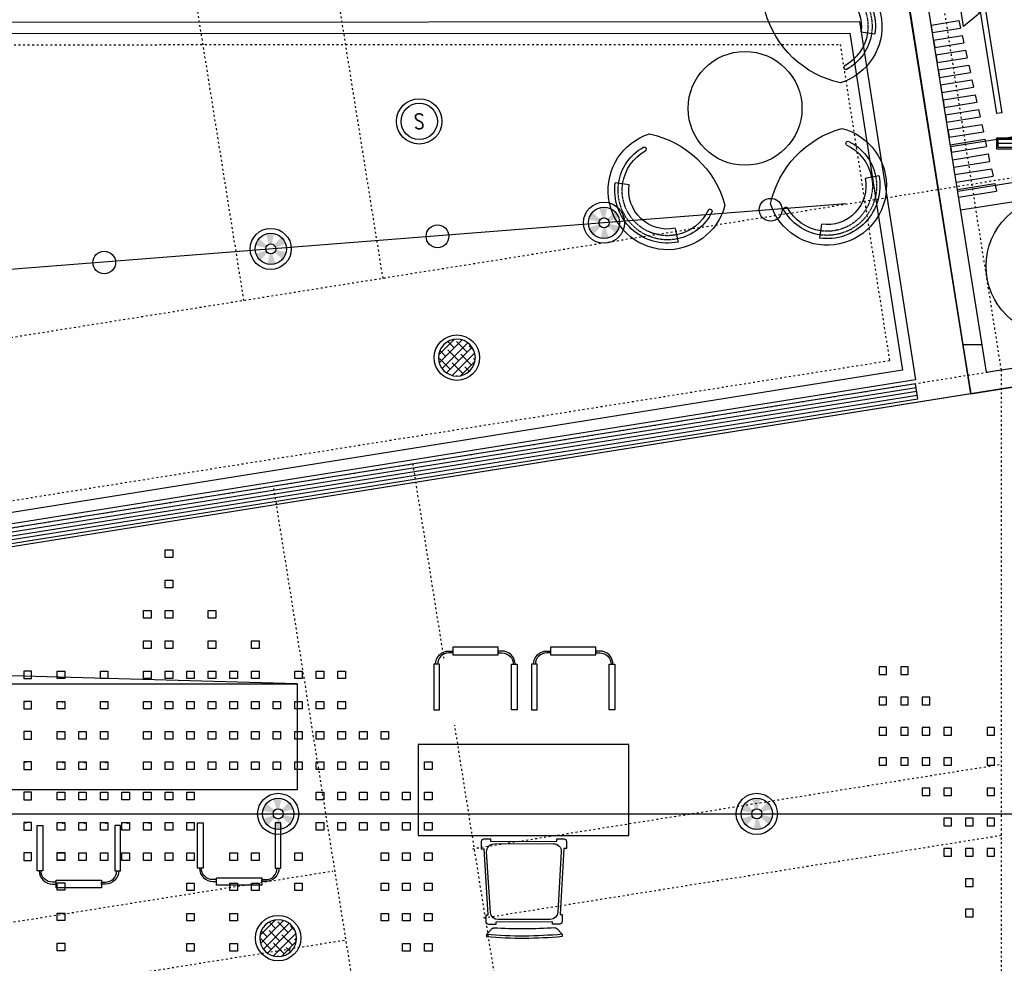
# Model space of a CAD drawing. Header units: millimetres. Extents: x -25505 to 36602, y -611 to 31787.
# Tile 6 of 21: x -11240 to -4739, y 5434 to 11665. Entities that reach past the tile are written whole.
import ezdxf
from ezdxf.enums import TextEntityAlignment as Align

# ---------------------------------------------------------------- set-up
doc = ezdxf.new("R2010")
doc.units = ezdxf.units.MM
doc.header["$MEASUREMENT"] = 0
for name, pattern in [('ACAD_ISO03W100', [30, 12, -18]), ('I-FP_00$0$DASHED2', [0.375, 0.25, -0.125]), ('I-XP _GROUND FLOOR$0$ACAD_ISO03W100', [30, 12, -18])]:
    doc.linetypes.add(name, pattern=pattern)
for name, color, linetype in [('AL_Arch - Furnitures - Equipa', 253, 'Continuous'), ('AL_Elec - Customized Light Fitting', 3, 'Continuous'), ('Al_Elec - Smoke Detector', 4, 'Continuous'), ('Al_Elec - Speaker', 2, 'Continuous'), ('Arch - Furn - Chairs', 253, 'Continuous'), ('Elec - Track Lighting', 4, 'Continuous'), ('Struc - Beams', 2, 'I-XP _GROUND FLOOR$0$ACAD_ISO03W100'), ('Struc - Ceiling', 3, 'Continuous'), ('Struc - Ceiling Gridlines', 252, 'Continuous'), ('Struc - Elevation - RCC', 6, 'Continuous'), ('Struc - Partition', 4, 'Continuous'), ('Struc - Partition Lines ACC', 1, 'Continuous'), ('Struc - Walls', 253, 'Continuous')]:
    doc.layers.add(name, color=color, linetype=linetype)
doc.layers.get('0').off()
doc.styles.add('I-CP14$0$NOTES', font='romans.shx', dxfattribs={"width": 0.8})
doc.styles.get("Standard").update_dxf_attribs({"font": 'arial.ttf'})
doc.linetypes.add('FENCELINE1', pattern='A,0.25,-0.1,[133,ltypeshp.shx,S=0.1,R=0,X=-0.1,Y=0],-0.1,1', length=1.45)

# ---------------------------------------------------------------- blocks, each defined once
blk = doc.blocks.new('ANNO_DATUM')
h = blk.add_hatch(color=256)
edge = h.paths.add_edge_path()
edge.add_arc((0, 0), 1.15, 180, 270)
edge.add_line((0, -1.15), (0, 0))
edge.add_line((0, 0), (-1.15, 0))
edge = h.paths.add_edge_path()
edge.add_arc((0, 0), 1.15, 0, 90)
edge.add_line((0, 1.15), (0, 0))
edge.add_line((0, 0), (1.15, 0))
for p, q in [((0, 1.55), (0, -1.55)), ((1.55, 0), (-1.55, 0))]:
    blk.add_line(p, q)
blk.add_circle((0, 0), 1.15)
at = {"lineweight": 30, "width": 0.8, "flags": 104}
blk.add_attdef('LEVEL', text='', height=2.3, dxfattribs=at).set_placement((2.615, 0), align=Align.MIDDLE_LEFT)
blk = doc.blocks.new('I-XP _GROUND FLOOR')
at = {"layer": 'Struc - Beams'}
for p, q in [((18711.8, 18876.5), (17586.1, 25988.7)), ((18711.8, 9145.4), (18711.8, 18876.5)), ((15219.2, 15714.6), (18711.8, 16272.2)), ((18711.8, 15801.2), (15292.5, 15255.3)), ((11094, 15055.9), (14300.8, 15567.9)), ((14374.1, 15108.7), (11167.3, 14596.7))]:
    blk.add_line(p, q, dxfattribs=at)
for points in [[(14629.2, 19480.4), (13772.1, 24848.6)], [(13710.8, 19333.7), (12853.7, 24702.1)], [(5974, 16372.1), (5900.7, 16831.2), (19614.6, 19020.7), (19414.1, 20244.3), (3621.8, 17723), (3886.7, 16038.8), (5974, 16372.1)], [(14824.7, 18255.9), (15708.9, 12717.4)], [(14790.5, 12570.7), (13906.2, 18109.3)]]:
    blk.add_lwpolyline(points, dxfattribs=at)
at = {"layer": 'Struc - Elevation - RCC'}
blk.add_circle((19067.9, 19561.2), 456.5, dxfattribs=at)
at = {"layer": 'Struc - Walls', "color": 5}
for p, q in [((18510, 18717.7, 0), (17251.4, 26601.9)), ((18613.8, 18860.9, 0), (17394.5, 26498.2)), ((19549.4, 20233.7), (18423.3, 20053.9)), ((19445.7, 20090.5), (18443, 19930.4)), ((18613.8, 18860.9), (19739.9, 19040.7)), ((18510, 18717.7), (19759.6, 18917.2))]:
    blk.add_line(p, q, dxfattribs=at)
blk = doc.blocks.new('I-FP_00$0$13-flat-1')
at = {"layer": 'AL_Arch - Furnitures - Equipa'}
for p, q in [((456.8, 42.1), (69.7, -20.3)), ((554.9, -400.9), (514.5, -2.3)), ((28.9, -80.5), (115.7, -471.7)), ((172.5, -510.2), (513.1, -455.3)), ((564.4, -508.4), (605.3, -540.3)), ((140.5, -576.7), (111.7, -619.8)), ((605.3, -540.3), (607.8, -555.7)), ((111.7, -619.8), (114.2, -635.2))]:
    blk.add_line(p, q, dxfattribs=at)
for points in [[(476.7, 61.1), (474.2, 76.5), (520.5, 84, -0.414214), (538.4, 71), (545.9, 24.8), (527.7, 21.8)], [(44.8, -8.5), (42.3, 6.9), (-4, -0.5, 0.414214), (-16.9, -18.5), (-9.4, -64.7), (8.7, -61.8)], [(160.2, -528), (530.4, -468.4), (532.9, -483.8), (579.2, -476.3, 0.414214), (592.1, -458.4), (584.7, -412.1), (571.9, -414.2)], [(103.7, -489.6), (91, -491.7), (98.5, -538, 0.414214), (116.4, -550.9), (162.7, -543.4), (160.2, -528)]]:
    blk.add_lwpolyline(points, format="xyb", dxfattribs=at)
for points in [[(476.7, 61.1), (44.8, -8.5)], [(408.9, 50.2), (112.6, 2.4)], [(571.9, -414.2), (527.7, 21.8)], [(8.7, -61.8), (103.7, -489.6)]]:
    blk.add_lwpolyline(points, dxfattribs=at)
for centre, radius, start, end in [((464.7, -7.3), 50, 5.78896, 99.15542), ((77.7, -69.7), 50, 99.15542, 192.52188), ((505.2, -406), 50, 279.15542, 5.78896), ((164.6, -460.8), 50, 192.52188, 279.15542), ((-177.4, 2679.2), 3267, 279.33893, 282.88823), ((554.8, -520.7), 15.6, 52.04415, 102.88823), ((-99.3, 2260.6), 2888.1, 274.18963, 284.1212), ((-96.8, 2245.2), 2888.1, 274.18963, 284.1212), ((153.5, -585.4), 15.6, 95.42261, 146.26669), ((-156.7, 2682.6), 3267, 275.42261, 278.97191)]:
    blk.add_arc(centre, radius, start, end, dxfattribs=at)
blk = doc.blocks.new('chair')
at = {"layer": 'Arch - Furn - Chairs', "color": 0}
for p, q in [((-9.62, 6.75), (-13.1, 9.19)), ((9.62, 6.75), (13.1, 9.19))]:
    blk.add_line(p, q, dxfattribs=at)
at = {"layer": 'Arch - Furn - Chairs', "color": 0, "linetype": 'Continuous'}
blk.add_line((13.1, 9.19), (13.1, 9.19), dxfattribs=at)
for centre, radius, start, end in [((0, 0), 18, 330.9675, 209.0325), ((0, 0), 15, 144.9376, 197.4436), ((0, 0), 13.75, 144.9376, 197.837), ((0, 0), 13.75, 342.163, 35.0624), ((0, 0), 15, 342.5564, 35.0624), ((-13.73, -4.24), 0.637, 203.2766, 11.9251), ((13.73, -4.24), 0.637, 168.0749, 336.7234), ((0, 17.4), 30.51, 238.9428, 301.0572)]:
    blk.add_arc(centre, radius, start, end, dxfattribs=at)
at = {"layer": 'Arch - Furn - Chairs', "color": 0}
for radius in [16, 11.75]:
    blk.add_arc((0, 0), radius, 35.0624, 144.9376, dxfattribs=at)
at = {"layer": 'Arch - Furn - Chairs', "color": 0, "linetype": 'I-FP_00$0$DASHED2'}
for radius in [15, 13.75]:
    blk.add_arc((0, 0), radius, 35.0624, 144.9376, dxfattribs=at)
blk = doc.blocks.new('track light')
at = {"layer": 'Elec - Track Lighting', "color": 1}
for points in [[(-1100, -10), (1100, -10), (1100, 25), (-1100, 25)], [(-425, -10), (-497.5, -135.6), (-352.5, -135.6)], [(0, -10), (-72.5, -135.6), (72.5, -135.6)], [(425, -10), (497.5, -135.6), (352.5, -135.6)]]:
    blk.add_lwpolyline(points, close=True, dxfattribs=at)

msp = doc.modelspace()

# ---------------------------------------------------------------- hatches: boundary and pattern name
at = {"layer": 'AL_Elec - Customized Light Fitting'}
h = msp.add_hatch(color=256, dxfattribs=at)
h.paths.add_polyline_path([(-7305.6, 10254.8, 0.131652), (-7281.4, 10302.3), (-7349.6, 10316.8, -0.131652), (-7357.5, 10301.4)])
h.paths.add_polyline_path([(-7284.2, 10355.6, 0.131652), (-7313.2, 10400.4), (-7359.9, 10348.5, -0.131652), (-7350.5, 10334.1)])
h.paths.add_polyline_path([(-7392.6, 10355.5, -0.131652), (-7375.3, 10356.4), (-7360.8, 10424.6, 0.131652), (-7414.1, 10421.8)])
h.paths.add_polyline_path([(-7414.9, 10330.7, -0.131652), (-7407, 10346.1), (-7458.9, 10392.8, 0.131652), (-7483.1, 10345.2)])
h.paths.add_polyline_path([(-7451.3, 10247.1), (-7404.6, 10299, -0.131652), (-7414, 10313.5), (-7480.3, 10291.9, 0.131652)])
h.paths.add_polyline_path([(-7350.4, 10225.7), (-7371.9, 10292, -0.131652), (-7389.2, 10291.1), (-7403.7, 10222.9, 0.131652)])
h = msp.add_hatch(color=256, dxfattribs=at)
h.paths.add_polyline_path([(-9505.9, 10082.1, 0.131652), (-9481.7, 10129.7), (-9549.9, 10144.2, -0.131652), (-9557.8, 10128.8)])
h.paths.add_polyline_path([(-9484.5, 10183, 0.131652), (-9513.6, 10227.8), (-9560.2, 10175.9, -0.131652), (-9550.8, 10161.5)])
h.paths.add_polyline_path([(-9592.9, 10182.9, -0.131652), (-9575.6, 10183.8), (-9561.1, 10252, 0.131652), (-9614.4, 10249.2)])
h.paths.add_polyline_path([(-9615.2, 10158.1, -0.131652), (-9607.3, 10173.5), (-9659.2, 10220.2, 0.131652), (-9683.4, 10172.6)])
h.paths.add_polyline_path([(-9651.6, 10074.5), (-9604.9, 10126.4, -0.131652), (-9614.3, 10140.8), (-9680.6, 10119.3, 0.131652)])
h.paths.add_polyline_path([(-9550.7, 10053.1), (-9572.3, 10119.4, -0.131652), (-9589.5, 10118.5), (-9604, 10050.3, 0.131652)])
at = {"layer": 'AL_Elec - Customized Light Fitting', "ltscale": 2}
h = msp.add_hatch(dxfattribs=at)
h.set_pattern_fill('ANSI38', color=251, scale=12.49581, style=0)
h.set_pattern_definition([(45, (-93009.336, 2624.49), (-28.053894, 28.053894), []), (135, (-93009.336, 2624.49), (-84.161683, 28.053894), [99.185495, -59.5113])])
h.paths.add_polyline_path([(-8231.8, 9433.2, 1), (-8475.1, 9433.2, 1)])
at = {"layer": 'AL_Elec - Customized Light Fitting'}
h = msp.add_hatch(color=256, dxfattribs=at)
h.paths.add_polyline_path([(-6297, 6351.6, 0.131652), (-6272.7, 6399.2), (-6341, 6413.7, -0.131652), (-6348.8, 6398.3)])
h.paths.add_polyline_path([(-6275.5, 6452.5, 0.131652), (-6304.6, 6497.3), (-6351.3, 6445.4, -0.131652), (-6341.9, 6430.9)])
h.paths.add_polyline_path([(-6383.9, 6452.3, -0.131652), (-6366.7, 6453.2), (-6352.2, 6521.5, 0.131652), (-6405.5, 6518.7)])
h.paths.add_polyline_path([(-6406.2, 6427.5, -0.131652), (-6398.4, 6442.9), (-6450.3, 6489.6, 0.131652), (-6474.5, 6442.1)])
h.paths.add_polyline_path([(-6442.6, 6344), (-6395.9, 6395.8, -0.131652), (-6405.3, 6410.3), (-6471.7, 6388.7, 0.131652)])
h.paths.add_polyline_path([(-6341.8, 6322.5), (-6363.3, 6388.9, -0.131652), (-6380.6, 6388), (-6395.1, 6319.7, 0.131652)])
at = {"layer": 'AL_Elec - Customized Light Fitting', "ltscale": 2}
h = msp.add_hatch(dxfattribs=at)
h.set_pattern_fill('ANSI38', color=251, scale=12.49581, style=0)
h.set_pattern_definition([(45, (-94189.467, -1208.383), (-28.053894, 28.053894), []), (135, (-94189.467, -1208.383), (-84.161683, 28.053894), [99.185495, -59.5113])])
h.paths.add_polyline_path([(-9411.9, 5600.3, 1), (-9655.3, 5600.3, 1)])

# ---------------------------------------------------------------- linework, layer by layer
at = {"layer": 'AL_Arch - Furnitures - Equipa'}
msp.add_line((-5094.5, 10826.3, 0), (-3742.1, 11042.2, 0), dxfattribs=at)
at = {"layer": 'AL_Arch - Furnitures - Equipa', "flags": 128}
for points in [[(-8481.5, 7408.5), (-8494, 7408.5, -0.414214), (-8406.5, 7496), (-8381.5, 7496), (-8381.5, 7483.5), (-8406.5, 7483.5, 0.414214)], [(-7981.5, 7408.5), (-7969, 7408.5, 0.414214), (-8056.5, 7496), (-8081.5, 7496), (-8081.5, 7483.5), (-8056.5, 7483.5, -0.414214)], [(-7835.5, 7408.5), (-7848, 7408.5, -0.414214), (-7760.5, 7496), (-7735.5, 7496), (-7735.5, 7483.5), (-7760.5, 7483.5, 0.414214)], [(-7335.5, 7408.5), (-7323, 7408.5, 0.414214), (-7410.5, 7496), (-7435.5, 7496), (-7435.5, 7483.5), (-7410.5, 7483.5, -0.414214)], [(-10040.7, 6061.4), (-10053.2, 6061.4, 0.414214), (-9965.6, 5973.9), (-9940.6, 5973.9), (-9940.6, 5986.4), (-9965.6, 5986.4, -0.414214)], [(-9540.7, 6061.5), (-9528.2, 6061.5, -0.414214), (-9615.6, 5974), (-9640.6, 5974), (-9640.6, 5986.5), (-9615.6, 5986.5, 0.414214)], [(-11099.2, 6044.5), (-11111.7, 6044.5, 0.414214), (-11024.2, 5957), (-10999.2, 5957), (-10999.2, 5969.5), (-11024.2, 5969.5, -0.414214)], [(-10599.2, 6044.6), (-10586.7, 6044.6, -0.414214), (-10674.2, 5957.1), (-10699.2, 5957.1), (-10699.2, 5969.6), (-10674.2, 5969.6, 0.414214)]]:
    msp.add_lwpolyline(points, format="xyb", close=True, dxfattribs=at)
for points in [[(-8381.5, 7471), (-8081.5, 7471), (-8081.5, 7521), (-8381.5, 7521)], [(-7735.5, 7471), (-7435.5, 7471), (-7435.5, 7521), (-7735.5, 7521)], [(-8506.5, 7108.5), (-8469, 7108.5), (-8469, 7408.5), (-8506.5, 7408.5)], [(-7956.5, 7108.5), (-7994, 7108.5), (-7994, 7408.5), (-7956.5, 7408.5)], [(-7860.5, 7108.5), (-7823, 7108.5), (-7823, 7408.5), (-7860.5, 7408.5)], [(-7310.5, 7108.5), (-7348, 7108.5), (-7348, 7408.5), (-7310.5, 7408.5)], [(-11124.3, 6344.5), (-11086.8, 6344.5), (-11086.7, 6044.5), (-11124.2, 6044.5)], [(-10574.3, 6344.6), (-10611.8, 6344.6), (-10611.7, 6044.6), (-10574.2, 6044.6)], [(-10065.7, 6361.4), (-10028.2, 6361.4), (-10028.2, 6061.4), (-10065.7, 6061.4)], [(-9515.7, 6361.5), (-9553.2, 6361.5), (-9553.2, 6061.5), (-9515.7, 6061.5)], [(-10999.2, 5982), (-10699.2, 5982.1), (-10699.2, 5932.1), (-10999.2, 5932)], [(-9940.6, 5998.9), (-9640.6, 5999), (-9640.6, 5949), (-9940.6, 5948.9)]]:
    msp.add_lwpolyline(points, close=True, dxfattribs=at)
at = {"layer": 'AL_Arch - Furnitures - Equipa'}
for points in [[(-9409.3, 7279), (-12553.9, 7366.4), (-13609.3, 7279)], [(-9409.3, 7279), (-9409.3, 6579), (-13609.3, 6579), (-13609.3, 7279), (-9409.3, 7279)]]:
    msp.add_lwpolyline(points, dxfattribs=at)
msp.add_lwpolyline([(-8609.3, 6878.9), (-8609.3, 6278.9), (-7218.9, 6278.9), (-7218.9, 6878.9)], close=True, dxfattribs=at)
at = {"layer": 'AL_Arch - Furnitures - Equipa', "color": 1}
msp.add_circle((-6450.9, 11079.3), 375.7, dxfattribs=at)
at = {"layer": 'AL_Elec - Customized Light Fitting', "color": 252}
for p, q in [((-11205.8, 7161.8), (-11213.8, 7162.5)), ((-11213.8, 7162.5), (-11213.8, 7162.5)), ((-11199.5, 7160.4), (-11205.8, 7161.8)), ((-11195, 7158.8), (-11199.5, 7160.4)), ((-10960.2, 7158.8), (-10955.7, 7160.4)), ((-10955.7, 7160.4), (-10949.4, 7161.8)), ((-10949.4, 7161.8), (-10941.4, 7162.5)), ((-10941.4, 7162.5), (-10941.4, 7162.5)), ((-10675.1, 7158.8), (-10670.6, 7160.4)), ((-10670.6, 7160.4), (-10664.3, 7161.8)), ((-10664.3, 7161.8), (-10656.2, 7162.5)), ((-10656.2, 7162.5), (-10656.2, 7162.5)), ((-11205.8, 6761.8), (-11213.8, 6762.5)), ((-11213.8, 6762.5), (-11213.8, 6762.5)), ((-11199.5, 6760.4), (-11205.8, 6761.8)), ((-10955.7, 6760.4), (-10949.4, 6761.8)), ((-10949.4, 6761.8), (-10941.4, 6762.5)), ((-10941.4, 6762.5), (-10941.4, 6762.5)), ((-10813.1, 6760.4), (-10806.8, 6761.8)), ((-10806.8, 6761.8), (-10798.8, 6762.5)), ((-10798.8, 6762.5), (-10798.8, 6762.5)), ((-10670.6, 6760.4), (-10664.3, 6761.8)), ((-10664.3, 6761.8), (-10656.2, 6762.5)), ((-10656.2, 6762.5), (-10656.2, 6762.5)), ((-11195, 6758.8), (-11199.5, 6760.4)), ((-10960.2, 6758.8), (-10955.7, 6760.4)), ((-10817.7, 6758.8), (-10813.1, 6760.4)), ((-10675.1, 6758.8), (-10670.6, 6760.4)), ((-11205.8, 6361.8), (-11213.8, 6362.5)), ((-11213.8, 6362.5), (-11213.8, 6362.5)), ((-11199.5, 6360.4), (-11205.8, 6361.8)), ((-11195, 6358.8), (-11199.5, 6360.4)), ((-10532.5, 6358.8), (-10528, 6360.4)), ((-10528, 6360.4), (-10521.7, 6361.8)), ((-10521.7, 6361.8), (-10513.7, 6362.5)), ((-10390, 6358.8), (-10385.4, 6360.4)), ((-10385.4, 6360.4), (-10379.2, 6361.8)), ((-10379.2, 6361.8), (-10371.1, 6362.5)), ((-10371.1, 6362.5), (-10371.1, 6362.5))]:
    msp.add_line(p, q, dxfattribs=at)
at = {"layer": 'AL_Elec - Customized Light Fitting', "color": 1, "elevation": 0}
msp.add_lwpolyline([(-8475.1, 9433.2, 1), (-8231.8, 9433.2, 1)], format="xyb", close=True, dxfattribs=at)
at = {"layer": 'AL_Elec - Customized Light Fitting', "color": 3}
for points in [[(-10230.1, 8113.7), (-10280.1, 8113.7), (-10280.1, 8163.7), (-10230.1, 8163.7)], [(-10230.1, 7913.7), (-10280.1, 7913.7), (-10280.1, 7963.7), (-10230.1, 7963.7)], [(-10372.6, 7713.7), (-10422.6, 7713.7), (-10422.6, 7763.7), (-10372.6, 7763.7)], [(-10230.1, 7713.7), (-10280.1, 7713.7), (-10280.1, 7763.7), (-10230.1, 7763.7)], [(-9944.9, 7713.7), (-9994.9, 7713.7), (-9994.9, 7763.7), (-9944.9, 7763.7)], [(-10372.6, 7513.7), (-10422.6, 7513.7), (-10422.6, 7563.7), (-10372.6, 7563.7)], [(-10230.1, 7513.7), (-10280.1, 7513.7), (-10280.1, 7563.7), (-10230.1, 7563.7)], [(-9944.9, 7513.7), (-9994.9, 7513.7), (-9994.9, 7563.7), (-9944.9, 7563.7)], [(-9659.8, 7513.7), (-9709.8, 7513.7), (-9709.8, 7563.7), (-9659.8, 7563.7)], [(-11212.4, 7313.7), (-11162.4, 7313.7), (-11162.4, 7363.7), (-11212.4, 7363.7)], [(-10942.8, 7313.7), (-10992.8, 7313.7), (-10992.8, 7363.7), (-10942.8, 7363.7)], [(-10657.7, 7313.7), (-10707.7, 7313.7), (-10707.7, 7363.7), (-10657.7, 7363.7)], [(-10372.6, 7313.7), (-10422.6, 7313.7), (-10422.6, 7363.7), (-10372.6, 7363.7)], [(-10230.1, 7313.7), (-10280.1, 7313.7), (-10280.1, 7363.7), (-10230.1, 7363.7)], [(-10087.5, 7313.7), (-10137.5, 7313.7), (-10137.5, 7363.7), (-10087.5, 7363.7)], [(-9944.9, 7313.7), (-9994.9, 7313.7), (-9994.9, 7363.7), (-9944.9, 7363.7)], [(-9802.4, 7313.7), (-9852.4, 7313.7), (-9852.4, 7363.7), (-9802.4, 7363.7)], [(-9659.8, 7313.7), (-9709.8, 7313.7), (-9709.8, 7363.7), (-9659.8, 7363.7)], [(-9374.7, 7313.7), (-9424.7, 7313.7), (-9424.7, 7363.7), (-9374.7, 7363.7)], [(-9232.1, 7313.7), (-9282.1, 7313.7), (-9282.1, 7363.7), (-9232.1, 7363.7)], [(-9089.6, 7313.7), (-9139.6, 7313.7), (-9139.6, 7363.7), (-9089.6, 7363.7)], [(-5566.1, 7341.3), (-5516.1, 7341.3), (-5516.1, 7391.3), (-5566.1, 7391.3)], [(-5423.6, 7341.3), (-5373.6, 7341.3), (-5373.6, 7391.3), (-5423.6, 7391.3)], [(-11212.4, 7113.7), (-11162.4, 7113.7), (-11162.4, 7163.7), (-11212.4, 7163.7)], [(-10942.8, 7113.7), (-10992.8, 7113.7), (-10992.8, 7163.7), (-10942.8, 7163.7)], [(-10657.7, 7113.7), (-10707.7, 7113.7), (-10707.7, 7163.7), (-10657.7, 7163.7)], [(-10372.6, 7113.7), (-10422.6, 7113.7), (-10422.6, 7163.7), (-10372.6, 7163.7)], [(-10230.1, 7113.7), (-10280.1, 7113.7), (-10280.1, 7163.7), (-10230.1, 7163.7)], [(-10087.5, 7113.7), (-10137.5, 7113.7), (-10137.5, 7163.7), (-10087.5, 7163.7)], [(-9944.9, 7113.7), (-9994.9, 7113.7), (-9994.9, 7163.7), (-9944.9, 7163.7)], [(-9802.4, 7113.7), (-9852.4, 7113.7), (-9852.4, 7163.7), (-9802.4, 7163.7)], [(-9659.8, 7113.7), (-9709.8, 7113.7), (-9709.8, 7163.7), (-9659.8, 7163.7)], [(-9517.3, 7113.7), (-9567.3, 7113.7), (-9567.3, 7163.7), (-9517.3, 7163.7)], [(-9374.7, 7113.7), (-9424.7, 7113.7), (-9424.7, 7163.7), (-9374.7, 7163.7)], [(-9232.1, 7113.7), (-9282.1, 7113.7), (-9282.1, 7163.7), (-9232.1, 7163.7)], [(-9089.6, 7113.7), (-9139.6, 7113.7), (-9139.6, 7163.7), (-9089.6, 7163.7)], [(-5566.1, 7141.3), (-5516.1, 7141.3), (-5516.1, 7191.3), (-5566.1, 7191.3)], [(-5423.6, 7141.3), (-5373.6, 7141.3), (-5373.6, 7191.3), (-5423.6, 7191.3)], [(-5281, 7141.3), (-5231, 7141.3), (-5231, 7191.3), (-5281, 7191.3)], [(-11212.4, 6913.7), (-11162.4, 6913.7), (-11162.4, 6963.7), (-11212.4, 6963.7)], [(-10942.8, 6913.7), (-10992.8, 6913.7), (-10992.8, 6963.7), (-10942.8, 6963.7)], [(-10800.3, 6913.7), (-10850.3, 6913.7), (-10850.3, 6963.7), (-10800.3, 6963.7)], [(-10657.7, 6913.7), (-10707.7, 6913.7), (-10707.7, 6963.7), (-10657.7, 6963.7)], [(-10372.6, 6913.7), (-10422.6, 6913.7), (-10422.6, 6963.7), (-10372.6, 6963.7)], [(-10230.1, 6913.7), (-10280.1, 6913.7), (-10280.1, 6963.7), (-10230.1, 6963.7)], [(-10087.5, 6913.7), (-10137.5, 6913.7), (-10137.5, 6963.7), (-10087.5, 6963.7)], [(-9944.9, 6913.7), (-9994.9, 6913.7), (-9994.9, 6963.7), (-9944.9, 6963.7)], [(-9802.4, 6913.7), (-9852.4, 6913.7), (-9852.4, 6963.7), (-9802.4, 6963.7)], [(-9659.8, 6913.7), (-9709.8, 6913.7), (-9709.8, 6963.7), (-9659.8, 6963.7)], [(-9517.3, 6913.7), (-9567.3, 6913.7), (-9567.3, 6963.7), (-9517.3, 6963.7)], [(-9374.7, 6913.7), (-9424.7, 6913.7), (-9424.7, 6963.7), (-9374.7, 6963.7)], [(-9232.1, 6913.7), (-9282.1, 6913.7), (-9282.1, 6963.7), (-9232.1, 6963.7)], [(-9089.6, 6913.7), (-9139.6, 6913.7), (-9139.6, 6963.7), (-9089.6, 6963.7)], [(-8947, 6913.7), (-8997, 6913.7), (-8997, 6963.7), (-8947, 6963.7)], [(-8804.5, 6913.7), (-8854.5, 6913.7), (-8854.5, 6963.7), (-8804.5, 6963.7)], [(-5566.1, 6941.3), (-5516.1, 6941.3), (-5516.1, 6991.3), (-5566.1, 6991.3)], [(-5423.6, 6941.3), (-5373.6, 6941.3), (-5373.6, 6991.3), (-5423.6, 6991.3)], [(-5281, 6941.3), (-5231, 6941.3), (-5231, 6991.3), (-5281, 6991.3)], [(-5138.5, 6941.3), (-5088.5, 6941.3), (-5088.5, 6991.3), (-5138.5, 6991.3)], [(-4853.3, 6941.3), (-4803.3, 6941.3), (-4803.3, 6991.3), (-4853.3, 6991.3)], [(-11212.4, 6713.7), (-11162.4, 6713.7), (-11162.4, 6763.7), (-11212.4, 6763.7)], [(-10942.8, 6713.7), (-10992.8, 6713.7), (-10992.8, 6763.7), (-10942.8, 6763.7)], [(-10800.3, 6713.7), (-10850.3, 6713.7), (-10850.3, 6763.7), (-10800.3, 6763.7)], [(-10657.7, 6713.7), (-10707.7, 6713.7), (-10707.7, 6763.7), (-10657.7, 6763.7)], [(-10372.6, 6713.7), (-10422.6, 6713.7), (-10422.6, 6763.7), (-10372.6, 6763.7)], [(-10230.1, 6713.7), (-10280.1, 6713.7), (-10280.1, 6763.7), (-10230.1, 6763.7)], [(-10087.5, 6713.7), (-10137.5, 6713.7), (-10137.5, 6763.7), (-10087.5, 6763.7)], [(-9944.9, 6713.7), (-9994.9, 6713.7), (-9994.9, 6763.7), (-9944.9, 6763.7)], [(-9802.4, 6713.7), (-9852.4, 6713.7), (-9852.4, 6763.7), (-9802.4, 6763.7)], [(-9659.8, 6713.7), (-9709.8, 6713.7), (-9709.8, 6763.7), (-9659.8, 6763.7)], [(-9517.3, 6713.7), (-9567.3, 6713.7), (-9567.3, 6763.7), (-9517.3, 6763.7)], [(-9374.7, 6713.7), (-9424.7, 6713.7), (-9424.7, 6763.7), (-9374.7, 6763.7)], [(-9232.1, 6713.7), (-9282.1, 6713.7), (-9282.1, 6763.7), (-9232.1, 6763.7)], [(-9089.6, 6713.7), (-9139.6, 6713.7), (-9139.6, 6763.7), (-9089.6, 6763.7)], [(-8947, 6713.7), (-8997, 6713.7), (-8997, 6763.7), (-8947, 6763.7)], [(-8804.5, 6713.7), (-8854.5, 6713.7), (-8854.5, 6763.7), (-8804.5, 6763.7)], [(-8516.5, 6713.7), (-8566.5, 6713.7), (-8566.5, 6763.7), (-8516.5, 6763.7)], [(-5566.1, 6741.3), (-5516.1, 6741.3), (-5516.1, 6791.3), (-5566.1, 6791.3)], [(-5423.6, 6741.3), (-5373.6, 6741.3), (-5373.6, 6791.3), (-5423.6, 6791.3)], [(-5281, 6741.3), (-5231, 6741.3), (-5231, 6791.3), (-5281, 6791.3)], [(-5138.5, 6741.3), (-5088.5, 6741.3), (-5088.5, 6791.3), (-5138.5, 6791.3)], [(-5138.5, 6741.3), (-5088.5, 6741.3), (-5088.5, 6791.3), (-5138.5, 6791.3)], [(-4853.3, 6741.3), (-4803.3, 6741.3), (-4803.3, 6791.3), (-4853.3, 6791.3)], [(-4853.3, 6741.3), (-4803.3, 6741.3), (-4803.3, 6791.3), (-4853.3, 6791.3)], [(-5281, 6541.3), (-5231, 6541.3), (-5231, 6591.3), (-5281, 6591.3)], [(-5138.5, 6541.3), (-5088.5, 6541.3), (-5088.5, 6591.3), (-5138.5, 6591.3)], [(-5138.5, 6541.3), (-5088.5, 6541.3), (-5088.5, 6591.3), (-5138.5, 6591.3)], [(-4853.3, 6541.3), (-4803.3, 6541.3), (-4803.3, 6591.3), (-4853.3, 6591.3)], [(-4853.3, 6541.3), (-4803.3, 6541.3), (-4803.3, 6591.3), (-4853.3, 6591.3)], [(-11212.4, 6513.7), (-11162.4, 6513.7), (-11162.4, 6563.7), (-11212.4, 6563.7)], [(-10942.8, 6513.7), (-10992.8, 6513.7), (-10992.8, 6563.7), (-10942.8, 6563.7)], [(-10800.3, 6513.7), (-10850.3, 6513.7), (-10850.3, 6563.7), (-10800.3, 6563.7)], [(-10657.7, 6513.7), (-10707.7, 6513.7), (-10707.7, 6563.7), (-10657.7, 6563.7)], [(-10515.2, 6513.7), (-10565.2, 6513.7), (-10565.2, 6563.7), (-10515.2, 6563.7)], [(-10372.6, 6513.7), (-10422.6, 6513.7), (-10422.6, 6563.7), (-10372.6, 6563.7)], [(-10230.1, 6513.7), (-10280.1, 6513.7), (-10280.1, 6563.7), (-10230.1, 6563.7)], [(-10087.5, 6513.7), (-10137.5, 6513.7), (-10137.5, 6563.7), (-10087.5, 6563.7)], [(-9232.1, 6513.7), (-9282.1, 6513.7), (-9282.1, 6563.7), (-9232.1, 6563.7)], [(-9089.6, 6513.7), (-9139.6, 6513.7), (-9139.6, 6563.7), (-9089.6, 6563.7)], [(-8947, 6513.7), (-8997, 6513.7), (-8997, 6563.7), (-8947, 6563.7)], [(-8804.5, 6513.7), (-8854.5, 6513.7), (-8854.5, 6563.7), (-8804.5, 6563.7)], [(-8661.9, 6513.7), (-8711.9, 6513.7), (-8711.9, 6563.7), (-8661.9, 6563.7)], [(-8516.5, 6513.7), (-8566.5, 6513.7), (-8566.5, 6563.7), (-8516.5, 6563.7)], [(-5138.5, 6341.3), (-5088.5, 6341.3), (-5088.5, 6391.3), (-5138.5, 6391.3)], [(-5138.5, 6341.3), (-5088.5, 6341.3), (-5088.5, 6391.3), (-5138.5, 6391.3)], [(-4995.9, 6341.3), (-4945.9, 6341.3), (-4945.9, 6391.3), (-4995.9, 6391.3)], [(-4995.9, 6341.3), (-4945.9, 6341.3), (-4945.9, 6391.3), (-4995.9, 6391.3)], [(-4853.3, 6341.3), (-4803.3, 6341.3), (-4803.3, 6391.3), (-4853.3, 6391.3)], [(-4853.3, 6341.3), (-4803.3, 6341.3), (-4803.3, 6391.3), (-4853.3, 6391.3)], [(-11212.4, 6313.7), (-11162.4, 6313.7), (-11162.4, 6363.7), (-11212.4, 6363.7)], [(-10515.2, 6313.7), (-10565.2, 6313.7), (-10565.2, 6363.7), (-10515.2, 6363.7)], [(-10372.6, 6313.7), (-10422.6, 6313.7), (-10422.6, 6363.7), (-10372.6, 6363.7)], [(-10230.1, 6313.7), (-10280.1, 6313.7), (-10280.1, 6363.7), (-10230.1, 6363.7)], [(-10087.5, 6313.7), (-10137.5, 6313.7), (-10137.5, 6363.7), (-10087.5, 6363.7)], [(-9232.1, 6313.7), (-9282.1, 6313.7), (-9282.1, 6363.7), (-9232.1, 6363.7)], [(-9089.6, 6313.7), (-9139.6, 6313.7), (-9139.6, 6363.7), (-9089.6, 6363.7)], [(-8947, 6313.7), (-8997, 6313.7), (-8997, 6363.7), (-8947, 6363.7)], [(-8804.5, 6313.7), (-8854.5, 6313.7), (-8854.5, 6363.7), (-8804.5, 6363.7)], [(-8804.5, 6313.7), (-8854.5, 6313.7), (-8854.5, 6363.7), (-8804.5, 6363.7)], [(-8661.9, 6313.7), (-8711.9, 6313.7), (-8711.9, 6363.7), (-8661.9, 6363.7)], [(-8516.5, 6313.7), (-8566.5, 6313.7), (-8566.5, 6363.7), (-8516.5, 6363.7)], [(-8516.5, 6313.7), (-8566.5, 6313.7), (-8566.5, 6363.7), (-8516.5, 6363.7)], [(-5138.5, 6141.3), (-5088.5, 6141.3), (-5088.5, 6191.3), (-5138.5, 6191.3)], [(-4995.9, 6141.3), (-4945.9, 6141.3), (-4945.9, 6191.3), (-4995.9, 6191.3)], [(-4995.9, 6141.3), (-4945.9, 6141.3), (-4945.9, 6191.3), (-4995.9, 6191.3)], [(-4853.3, 6141.3), (-4803.3, 6141.3), (-4803.3, 6191.3), (-4853.3, 6191.3)], [(-11212.4, 6113.7), (-11162.4, 6113.7), (-11162.4, 6163.7), (-11212.4, 6163.7)], [(-10515.2, 6113.7), (-10565.2, 6113.7), (-10565.2, 6163.7), (-10515.2, 6163.7)], [(-10372.6, 6113.7), (-10422.6, 6113.7), (-10422.6, 6163.7), (-10372.6, 6163.7)], [(-10230.1, 6113.7), (-10280.1, 6113.7), (-10280.1, 6163.7), (-10230.1, 6163.7)], [(-10087.5, 6113.7), (-10137.5, 6113.7), (-10137.5, 6163.7), (-10087.5, 6163.7)], [(-9374.7, 6113.7), (-9424.7, 6113.7), (-9424.7, 6163.7), (-9374.7, 6163.7)], [(-8804.5, 6113.7), (-8854.5, 6113.7), (-8854.5, 6163.7), (-8804.5, 6163.7)], [(-8661.9, 6113.7), (-8711.9, 6113.7), (-8711.9, 6163.7), (-8661.9, 6163.7)], [(-8516.5, 6113.7), (-8566.5, 6113.7), (-8566.5, 6163.7), (-8516.5, 6163.7)], [(-4995.9, 5941.3), (-4945.9, 5941.3), (-4945.9, 5991.3), (-4995.9, 5991.3)], [(-4995.9, 5941.3), (-4945.9, 5941.3), (-4945.9, 5991.3), (-4995.9, 5991.3)], [(-10087.5, 5913.7), (-10137.5, 5913.7), (-10137.5, 5963.7), (-10087.5, 5963.7)], [(-9802.4, 5913.7), (-9852.4, 5913.7), (-9852.4, 5963.7), (-9802.4, 5963.7)], [(-9659.8, 5913.7), (-9709.8, 5913.7), (-9709.8, 5963.7), (-9659.8, 5963.7)], [(-9374.7, 5913.7), (-9424.7, 5913.7), (-9424.7, 5963.7), (-9374.7, 5963.7)], [(-8804.5, 5913.7), (-8854.5, 5913.7), (-8854.5, 5963.7), (-8804.5, 5963.7)], [(-8661.9, 5913.7), (-8711.9, 5913.7), (-8711.9, 5963.7), (-8661.9, 5963.7)], [(-8516.5, 5913.7), (-8566.5, 5913.7), (-8566.5, 5963.7), (-8516.5, 5963.7)], [(-4995.9, 5741.3), (-4945.9, 5741.3), (-4945.9, 5791.3), (-4995.9, 5791.3)], [(-10942.8, 5715.9), (-10992.8, 5715.9), (-10992.8, 5765.9), (-10942.8, 5765.9)], [(-10087.5, 5713.7), (-10137.5, 5713.7), (-10137.5, 5763.7), (-10087.5, 5763.7)], [(-9802.4, 5713.7), (-9852.4, 5713.7), (-9852.4, 5763.7), (-9802.4, 5763.7)], [(-8804.5, 5713.7), (-8854.5, 5713.7), (-8854.5, 5763.7), (-8804.5, 5763.7)], [(-8804.5, 5713.7), (-8854.5, 5713.7), (-8854.5, 5763.7), (-8804.5, 5763.7)], [(-8661.9, 5713.7), (-8711.9, 5713.7), (-8711.9, 5763.7), (-8661.9, 5763.7)], [(-8661.9, 5713.7), (-8711.9, 5713.7), (-8711.9, 5763.7), (-8661.9, 5763.7)], [(-8516.5, 5713.7), (-8566.5, 5713.7), (-8566.5, 5763.7), (-8516.5, 5763.7)], [(-8516.5, 5713.7), (-8566.5, 5713.7), (-8566.5, 5763.7), (-8516.5, 5763.7)], [(-10942.8, 5515.9), (-10992.8, 5515.9), (-10992.8, 5565.9), (-10942.8, 5565.9)], [(-10087.5, 5513.7), (-10137.5, 5513.7), (-10137.5, 5563.7), (-10087.5, 5563.7)], [(-9802.4, 5513.7), (-9852.4, 5513.7), (-9852.4, 5563.7), (-9802.4, 5563.7)], [(-8661.9, 5513.7), (-8711.9, 5513.7), (-8711.9, 5563.7), (-8661.9, 5563.7)], [(-8516.5, 5513.7), (-8566.5, 5513.7), (-8566.5, 5563.7), (-8516.5, 5563.7)]]:
    msp.add_lwpolyline(points, close=True, dxfattribs=at)
at = {"layer": 'AL_Elec - Customized Light Fitting', "color": 1}
msp.add_lwpolyline([(-9655.3, 5600.3, 1), (-9411.9, 5600.3, 1)], format="xyb", close=True, dxfattribs=at)
at = {"layer": 'AL_Elec - Customized Light Fitting'}
for centre, radius in [((-8602.5, 10993.2), 150), ((-6282.1, 10410.1), 75), ((-7382.3, 10323.8), 135.8), ((-7382.3, 10323.8), 33.4), ((-9582.6, 10151.1), 135.8), ((-8481.9, 10234.2), 75), ((-9582.6, 10151.1), 33.4), ((-10682.2, 10061.6), 75), ((-6373.6, 6420.6), 135.8), ((-6373.6, 6420.6), 33.4)]:
    msp.add_circle(centre, radius, dxfattribs=at)
at = {"layer": 'AL_Elec - Customized Light Fitting', "color": 1}
for centre, radius in [((-8602.5, 10993.2), 120), ((-7382.3, 10323.8), 103.1), ((-9582.6, 10151.1), 103.1), ((-6373.6, 6420.6), 103.1)]:
    msp.add_circle(centre, radius, dxfattribs=at)
at = {"layer": 'AL_Elec - Customized Light Fitting', "color": 2}
for centre in [(-8353.5, 9433.2), (-9533.6, 5600.3)]:
    msp.add_circle(centre, 150, dxfattribs=at)
at = {"layer": 'Al_Elec - Smoke Detector'}
msp.add_line((-2839.5, 10847.3), (-4779.7, 10847.3), dxfattribs=at)
for points in [[(-4789.7, 10884.8), (-2829.5, 10884.8), (-2829.5, 10809.8), (-4789.7, 10809.8)], [(-4779.7, 10874.8), (-2839.5, 10874.8), (-2839.5, 10819.8), (-4779.7, 10819.8)]]:
    msp.add_lwpolyline(points, close=True, dxfattribs=at)
at = {"layer": 'Struc - Ceiling'}
for p, q in [((-18083.5, 11646.6, 0), (-5694.5, 11651.7, 0)), ((-5694.5, 11651.7, 0), (-5326, 9287.4, 0)), ((-5694.5, 11651.7, 0), (-5694.5, 11651.7, 0))]:
    msp.add_line(p, q, dxfattribs=at)
at = {"layer": 'Struc - Ceiling', "color": 2, "linetype": 'FENCELINE1', "ltscale": 5}
for p, q in [((-17995.5, 11571.7, 0), (-5758.7, 11576.6, 0)), ((-5758.7, 11576.6, 0), (-5411.6, 9349.7, 0))]:
    msp.add_line(p, q, dxfattribs=at)
at = {"layer": 'Struc - Ceiling', "color": 1, "linetype": 'ACAD_ISO03W100'}
for p, q in [((-17907.6, 11496.7, 0), (-5823, 11501.6, 0)), ((-5823, 11501.6, 0), (-5497.3, 9412, 0)), ((-5497.3, 9412, 0), (-17274.5, 7531.6, 0))]:
    msp.add_line(p, q, dxfattribs=at)
at = {"layer": 'Struc - Ceiling Gridlines'}
msp.add_line((-5786.6, 10448.9), (-17380.1, 9539.4), dxfattribs=at)
at = {"layer": 'Struc - Partition'}
for p, q in [((-5222.7, 11629.1, 0), (-5038.8, 11658.4, 0)), ((-5038.8, 11658.4, 0), (-5028, 11609.5, 0)), ((-5222.7, 11629.1, 0), (-5214.8, 11579.7, 0)), ((-5214.8, 11579.7, 0), (-5028, 11609.5, 0)), ((-5206.9, 11530.3, 0), (-5017.3, 11560.6, 0)), ((-5206.9, 11530.3, 0), (-5199, 11480.9, 0)), ((-5199, 11480.9, 0), (-5006.5, 11511.7, 0)), ((-5017.3, 11560.6, 0), (-5006.5, 11511.7, 0)), ((-5191.1, 11431.6, 0), (-4995.8, 11462.7, 0)), ((-4995.8, 11462.7, 0), (-4985, 11413.8, 0)), ((-5191.1, 11431.6, 0), (-5183.3, 11382.2, 0)), ((-5183.3, 11382.2, 0), (-4985, 11413.8, 0)), ((-5175.4, 11332.8, 0), (-4974.3, 11364.9, 0)), ((-5175.4, 11332.8, 0), (-5167.5, 11283.4, 0)), ((-5167.5, 11283.4, 0), (-4963.6, 11316, 0)), ((-4974.3, 11364.9, 0), (-4963.6, 11316, 0)), ((-5159.6, 11234.1, 0), (-4952.8, 11267.1, 0)), ((-4952.8, 11267.1, 0), (-4942.1, 11218.2, 0)), ((-5159.6, 11234.1, 0), (-5151.7, 11184.7, 0)), ((-5151.7, 11184.7, 0), (-4942.1, 11218.2, 0)), ((-5143.8, 11135.3, 0), (-4931.3, 11169.2, 0)), ((-5143.8, 11135.3, 0), (-5136, 11085.9, 0)), ((-5136, 11085.9, 0), (-4920.6, 11120.3, 0)), ((-4931.3, 11169.2, 0), (-4920.6, 11120.3, 0)), ((-5128.1, 11036.6, 0), (-4909.8, 11071.4, 0)), ((-4909.8, 11071.4, 0), (-4899.1, 11022.5, 0)), ((-5128.1, 11036.6, 0), (-5120.2, 10987.2, 0)), ((-5120.2, 10987.2, 0), (-4899.1, 11022.5, 0)), ((-5112.3, 10937.8, 0), (-4888.3, 10973.6, 0)), ((-5112.3, 10937.8, 0), (-5104.4, 10888.4, 0)), ((-5104.4, 10888.4, 0), (-4877.6, 10924.7, 0)), ((-4888.3, 10973.6, 0), (-4877.6, 10924.7, 0)), ((-5096.5, 10839.1, 0), (-4866.8, 10875.7, 0)), ((-4866.8, 10875.7, 0), (-4856.1, 10826.8, 0)), ((-5096.5, 10839.1, 0), (-5088.7, 10789.7, 0)), ((-5088.7, 10789.7, 0), (-4856.1, 10826.8, 0)), ((-5080.8, 10740.3, 0), (-4845.3, 10777.9, 0)), ((-5072.9, 10690.9, 0), (-4837.5, 10728.5, 0)), ((-4845.3, 10777.9, 0), (-4837.5, 10728.5, 0)), ((-5065, 10641.6, 0), (-4823.8, 10680.1, 0)), ((-4823.8, 10680.1, 0), (-4813.1, 10631.2, 0)), ((-5057.1, 10592.2, 0), (-4813.1, 10631.2, 0)), ((-5049.3, 10542.8, 0), (-4802.3, 10582.2, 0)), ((-5041.4, 10493.4, 0), (-4791.6, 10533.3, 0)), ((-4802.3, 10582.2, 0), (-4791.6, 10533.3, 0))]:
    msp.add_line(p, q, dxfattribs=at)
at = {"layer": 'Struc - Walls', "color": 252}
for p, q in [((-7088.2, 22579.6, 0), (-5012.4, 9518.9, 0)), ((-5012.4, 9518.9, 0), (-4960.5, 9193.9, 0))]:
    msp.add_line(p, q, dxfattribs=at)
at = {"layer": 'Struc - Walls', "color": 5}
msp.add_line((-5012.4, 9518.9, 0), (-4885.8, 9518.9, 0), dxfattribs=at)

# ---------------------------------------------------------------- block references
msp.add_blockref('I-XP _GROUND FLOOR', (-23470.5, -9523.8))
at = {"xscale": -65.21739130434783, "yscale": 65.21739130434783, "zscale": 65.21739130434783, "rotation": 180}
msp.add_blockref('ANNO_DATUM', (-6907, 7598.3), dxfattribs=at)
at = {"layer": 'AL_Arch - Furnitures - Equipa'}
for p, xscale, yscale, zscale, rotation in [((-5938.8, 11621.1), -21.76363078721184, 21.76363078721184, 21.76363078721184, 316.6069561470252), ((-6963.1, 10537.6), -21.76363078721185, 21.76363078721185, 21.76363078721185, 136.606956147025), ((-5909.2, 10567.1), -21.76363078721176, 21.76363078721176, 21.76363078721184, 226.6069561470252)]:
    msp.add_blockref('chair', p, dxfattribs=dict(at, xscale=xscale, yscale=yscale, zscale=zscale, rotation=rotation))
at = {"layer": 'AL_Arch - Furnitures - Equipa', "xscale": -1, "rotation": 9.394823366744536}
msp.add_blockref('I-FP_00$0$13-flat-1', (-7650, 6255.4, 0), dxfattribs=at)
at = {"layer": 'Al_Elec - Speaker', "xscale": -1, "rotation": 279.0703545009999}
msp.add_blockref('track light', (-4953.2, 12132.6, 0), dxfattribs=at)

# ---------------------------------------------------------------- texts
at = {"layer": 'Al_Elec - Smoke Detector', "color": 1, "style": 'I-CP14$0$NOTES', "width": 0.8}
msp.add_text('S', height=100, dxfattribs=at).set_placement((-8602.5, 10993.2), align=Align.MIDDLE_CENTER)

# ---------------------------------------------------------------- next in the draw order: wipeouts: each hides what was drawn before it
for points in [[(-8406.5, 7008.5), (-8056.5, 7008.5), (-8038.2, 7012), (-8021.1, 7023.2), (-8011.8, 7036), (-8006.5, 7058.5), (-8006.5, 7089), (-8006.5, 7147.4), (-8006.5, 7408.5), (-8009.6, 7425.9), (-8021.1, 7443.9), (-8044.3, 7457), (-8056.5, 7458.5), (-8406.5, 7458.5), (-8424.3, 7455.2), (-8434.8, 7449.7), (-8441.8, 7443.9), (-8448.7, 7435.4), (-8453.9, 7424.3), (-8456.1, 7414.6), (-8456.5, 7408.5), (-8456.5, 7058.5), (-8454.8, 7045.7), (-8450.1, 7034.2), (-8441.8, 7023.2), (-8435.4, 7017.8), (-8425.3, 7012.2), (-8420.8, 7010.6), (-8414.5, 7009.2)], [(-7760.5, 7008.5), (-7410.5, 7008.5), (-7392.3, 7012), (-7375.2, 7023.2), (-7365.9, 7036), (-7360.5, 7058.5), (-7360.5, 7089), (-7360.5, 7147.4), (-7360.5, 7408.5), (-7363.6, 7425.9), (-7375.2, 7443.9), (-7398.4, 7457), (-7410.5, 7458.5), (-7760.5, 7458.5), (-7778.4, 7455.2), (-7788.9, 7449.7), (-7795.9, 7443.9), (-7802.7, 7435.4), (-7807.9, 7424.3), (-7810.1, 7414.6), (-7810.5, 7408.5), (-7810.5, 7058.5), (-7808.8, 7045.7), (-7804.2, 7034.2), (-7795.9, 7023.2), (-7789.5, 7017.8), (-7779.4, 7012.2), (-7774.8, 7010.6), (-7768.5, 7009.2)], [(-11024.3, 6444.5), (-10674.3, 6444.6), (-10656.1, 6441.2), (-10639, 6430), (-10629.7, 6417.2), (-10624.3, 6394.6), (-10624.3, 6364.2), (-10624.3, 6305.8), (-10624.2, 6044.6), (-10627.3, 6027.3), (-10638.9, 6009.3), (-10662.1, 5996.1), (-10674.2, 5994.6), (-11024.2, 5994.5), (-11042.1, 5997.8), (-11052.6, 6003.3), (-11059.6, 6009.2), (-11066.4, 6017.7), (-11071.7, 6028.7), (-11073.9, 6038.5), (-11074.2, 6044.5), (-11074.3, 6394.5), (-11072.6, 6407.4), (-11068, 6418.8), (-11059.7, 6429.9), (-11053.3, 6435.3), (-11043.2, 6440.8), (-11038.6, 6442.4), (-11032.4, 6443.9)], [(-9965.8, 6461.4), (-9615.8, 6461.5), (-9597.5, 6458.1), (-9580.4, 6446.9), (-9571.1, 6434.1), (-9565.7, 6411.5), (-9565.7, 6381.1), (-9565.7, 6322.7), (-9565.7, 6061.5), (-9568.8, 6044.2), (-9580.3, 6026.2), (-9603.5, 6013), (-9615.6, 6011.5), (-9965.6, 6011.4), (-9983.5, 6014.7), (-9994, 6020.3), (-10001, 6026.1), (-10007.9, 6034.6), (-10013.1, 6045.6), (-10015.3, 6055.4), (-10015.7, 6061.4), (-10015.7, 6411.4), (-10014.1, 6424.3), (-10009.4, 6435.7), (-10001.1, 6446.8), (-9994.7, 6452.2), (-9984.6, 6457.7), (-9980.1, 6459.3), (-9973.8, 6460.8)]]:
    msp.add_wipeout(points).dxf.layer = 'AL_Arch - Furnitures - Equipa'

# ---------------------------------------------------------------- next in the draw order: hatches: boundary and pattern name
at = {"layer": 'AL_Elec - Customized Light Fitting'}
h = msp.add_hatch(color=256, dxfattribs=at)
h.paths.add_polyline_path([(-9457, 6351.6, 0.131652), (-9432.7, 6399.2), (-9501, 6413.7, -0.131652), (-9508.8, 6398.3)])
h.paths.add_polyline_path([(-9435.5, 6452.5, 0.131652), (-9464.6, 6497.3), (-9511.3, 6445.4, -0.131652), (-9501.9, 6430.9)])
h.paths.add_polyline_path([(-9543.9, 6452.3, -0.131652), (-9526.7, 6453.2), (-9512.2, 6521.5, 0.131652), (-9565.5, 6518.7)])
h.paths.add_polyline_path([(-9566.2, 6427.5, -0.131652), (-9558.4, 6442.9), (-9610.2, 6489.6, 0.131652), (-9634.5, 6442.1)])
h.paths.add_polyline_path([(-9602.6, 6344), (-9555.9, 6395.8, -0.131652), (-9565.3, 6410.3), (-9631.7, 6388.7, 0.131652)])
h.paths.add_polyline_path([(-9501.7, 6322.5), (-9523.3, 6388.9, -0.131652), (-9540.5, 6388), (-9555, 6319.7, 0.131652)])

# ---------------------------------------------------------------- next in the draw order: linework, layer by layer
at = {"layer": 'AL_Elec - Customized Light Fitting', "color": 252}
for p, q in [((-10960.2, 6358.8), (-10955.7, 6360.4)), ((-10955.7, 6360.4), (-10949.4, 6361.8)), ((-10949.4, 6361.8), (-10941.4, 6362.5)), ((-10941.4, 6362.5), (-10941.4, 6362.5)), ((-10817.7, 6358.8), (-10813.1, 6360.4)), ((-10813.1, 6360.4), (-10806.8, 6361.8)), ((-10806.8, 6361.8), (-10798.8, 6362.5)), ((-10798.8, 6362.5), (-10798.8, 6362.5)), ((-10675.1, 6358.8), (-10670.6, 6360.4)), ((-10670.6, 6360.4), (-10664.3, 6361.8)), ((-10664.3, 6361.8), (-10656.2, 6362.5)), ((-10656.2, 6362.5), (-10656.2, 6362.5))]:
    msp.add_line(p, q, dxfattribs=at)
at = {"layer": 'AL_Elec - Customized Light Fitting', "color": 3}
for points in [[(-10942.8, 6313.7), (-10992.8, 6313.7), (-10992.8, 6363.7), (-10942.8, 6363.7)], [(-10800.3, 6313.7), (-10850.3, 6313.7), (-10850.3, 6363.7), (-10800.3, 6363.7)], [(-10657.7, 6313.7), (-10707.7, 6313.7), (-10707.7, 6363.7), (-10657.7, 6363.7)], [(-10942.8, 6115.9), (-10992.8, 6115.9), (-10992.8, 6165.9), (-10942.8, 6165.9)], [(-10942.8, 6113.7), (-10992.8, 6113.7), (-10992.8, 6163.7), (-10942.8, 6163.7)], [(-10800.3, 6113.7), (-10850.3, 6113.7), (-10850.3, 6163.7), (-10800.3, 6163.7)], [(-10657.7, 6113.7), (-10707.7, 6113.7), (-10707.7, 6163.7), (-10657.7, 6163.7)], [(-9802.4, 6113.7), (-9852.4, 6113.7), (-9852.4, 6163.7), (-9802.4, 6163.7)], [(-9659.8, 6113.7), (-9709.8, 6113.7), (-9709.8, 6163.7), (-9659.8, 6163.7)], [(-10942.8, 5915.9), (-10992.8, 5915.9), (-10992.8, 5965.9), (-10942.8, 5965.9)]]:
    msp.add_lwpolyline(points, close=True, dxfattribs=at)
at = {"layer": 'AL_Elec - Customized Light Fitting'}
for radius in [135.8, 33.4]:
    msp.add_circle((-9533.6, 6420.6), radius, dxfattribs=at)
at = {"layer": 'AL_Elec - Customized Light Fitting', "color": 1}
msp.add_circle((-9533.6, 6420.6), 103.1, dxfattribs=at)
at = {"layer": 'Struc - Ceiling'}
for p, q in [((-25.1, 9981.9, 0), (-17561.9, 7181.9, 0)), ((-5326, 9287.4, 0), (-17399, 7359.8, 0))]:
    msp.add_line(p, q, dxfattribs=at)
at = {"layer": 'Struc - Ceiling', "color": 2, "linetype": 'FENCELINE1', "ltscale": 5}
msp.add_line((-5411.6, 9349.7, 0), (-17336.8, 7445.7, 0), dxfattribs=at)
at = {"layer": 'Struc - Ceiling Gridlines'}
msp.add_line((-15853.5, 6420.6), (-384.9, 6420.6), dxfattribs=at)
at = {"layer": 'Struc - Partition Lines ACC'}
for p, q in [((-17348.7, 7315.5), (-5321.8, 9235.7)), ((-17344.7, 7290.8), (-5317.9, 9211)), ((-17340.8, 7266.1), (-5313.9, 9186.3))]:
    msp.add_line(p, q, dxfattribs=at)
msp.add_lwpolyline([(-17336.9, 7241.4), (-5310, 9161.6), (-5325.7, 9260.4), (-17352.6, 7340.1)], close=True, dxfattribs=at)
at = {"layer": 'Struc - Walls', "color": 252}
msp.add_line((-4960.5, 9193.9, 0), (-19407.4, 6887.3, 0), dxfattribs=at)

doc.saveas('drawing.dxf')
